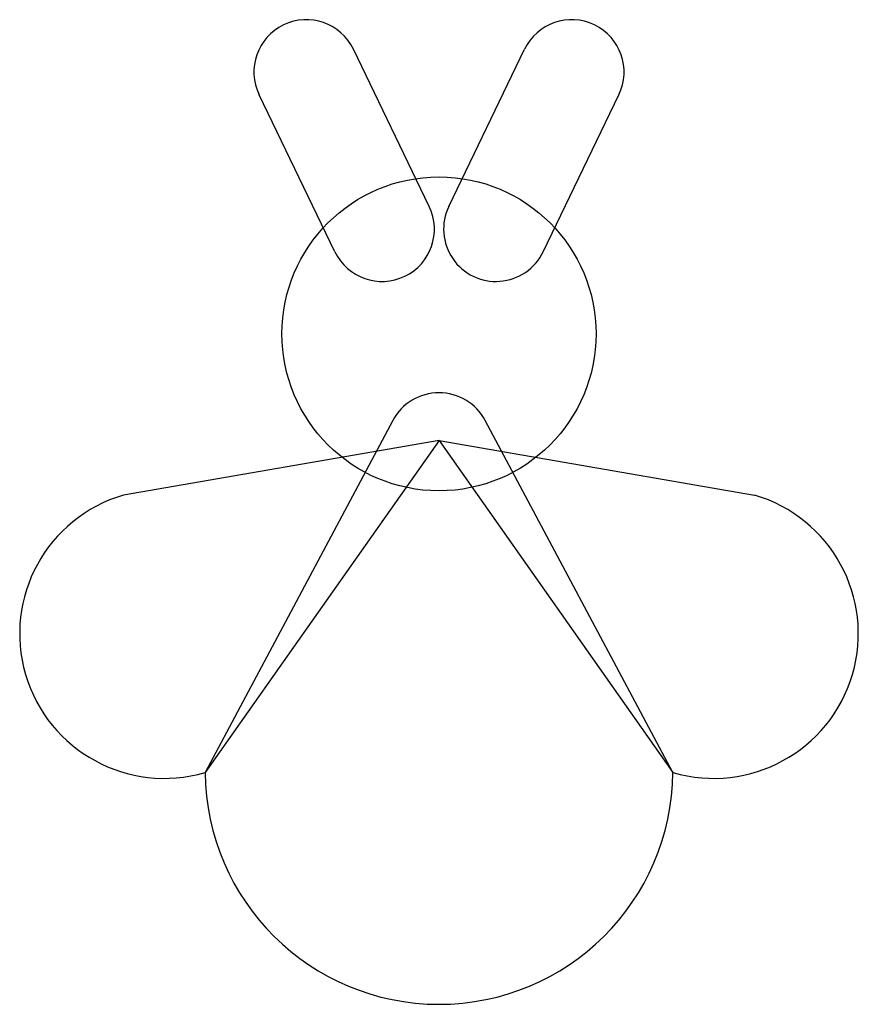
# Model space of a CAD drawing. Header units: millimetres. Extents: x 94.3 to 118.3, y 13.3 to 41.5.
import ezdxf

# ---------------------------------------------------------------- set-up
doc = ezdxf.new("R2010")
doc.units = ezdxf.units.MM

msp = doc.modelspace()

# ---------------------------------------------------------------- linework, layer by layer
at = {"color": 7, "linetype": 'Continuous', "lineweight": 25}
for p, q in [((105.985, 36.149), (103.814, 40.653)), ((106.547, 36.149), (108.718, 40.653)), ((103.283, 34.846), (101.112, 39.35)), ((109.249, 34.846), (111.42, 39.35)), ((104.942, 30.011), (99.563, 19.918)), ((112.969, 19.918), (107.59, 30.011)), ((106.266, 29.435), (97.228, 27.872)), ((106.266, 29.435), (99.563, 19.918)), ((106.266, 29.435), (112.969, 19.918)), ((106.266, 29.435), (115.304, 27.872))]:
    msp.add_line(p, q, dxfattribs=at)
msp.add_circle((106.266, 32.494), 4.5, dxfattribs=at)
for centre, radius, start, end in [((102.463, 40.001), 1.5, 25.7374, 205.7371), ((110.069, 40.001), 1.5, 334.2628, 154.2628), ((104.634, 35.497), 1.5, 205.7372, 25.7372), ((107.898, 35.497), 1.5, 154.2628, 334.2628), ((106.266, 29.305), 1.5, 28.0585, 151.9415), ((98.396, 23.895), 4.145, 106.3578, 286.3578), ((114.136, 23.895), 4.145, 253.6422, 73.6422), ((106.266, 19.975), 6.703, 180.4847, 359.5153)]:
    msp.add_arc(centre, radius, start, end, dxfattribs=at)

doc.saveas('drawing.dxf')
